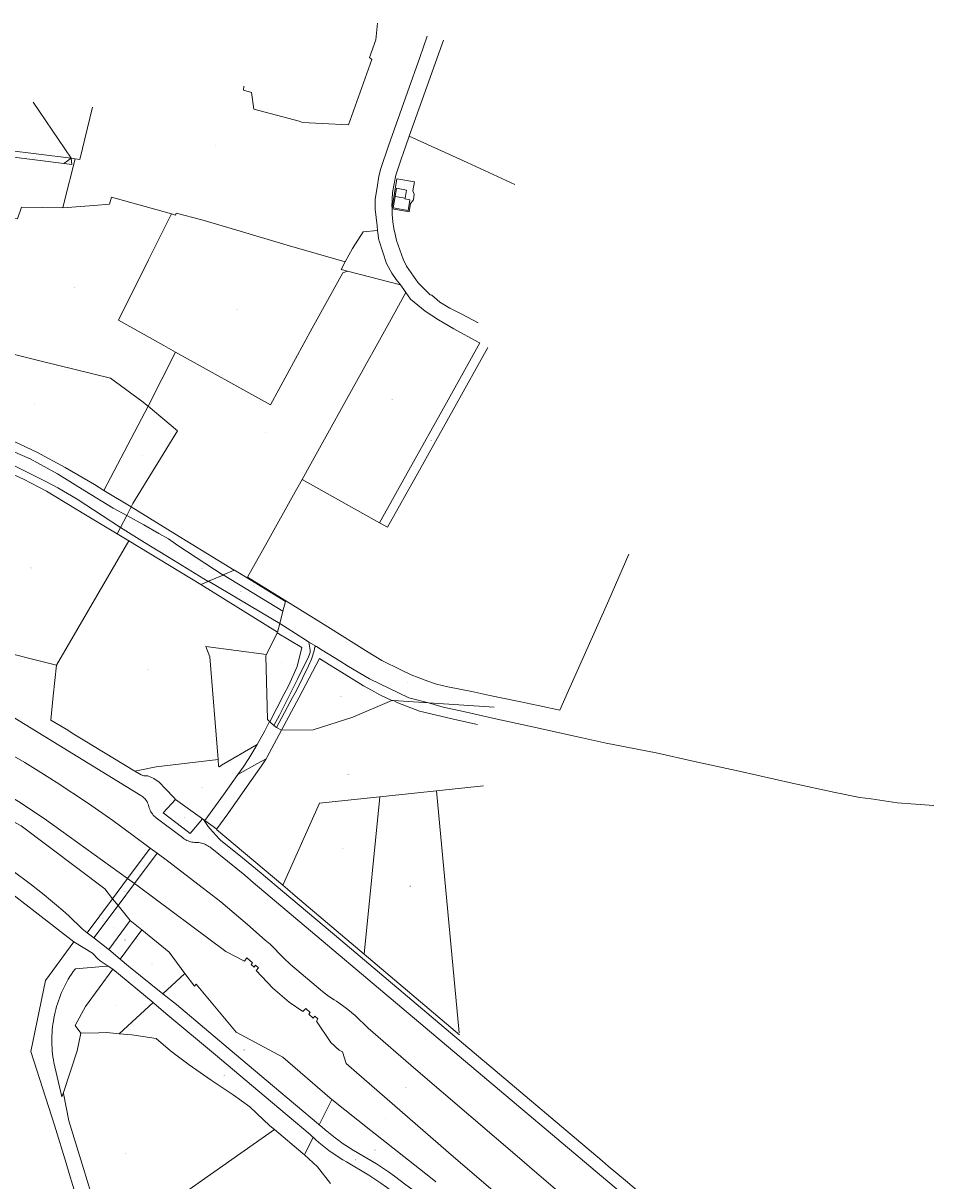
# Model space of a CAD drawing. Header units: metres. Extents: x 157502 to 161309, y 403445 to 406837.
# Tile 15 of 15: x 160579 to 161309, y 405656 to 406584. Entities that reach past the tile are written whole.
import ezdxf
from ezdxf.enums import TextEntityAlignment as Align
from ezdxf.lldxf.tags import DXFTag

# ---------------------------------------------------------------- set-up
doc = ezdxf.new("R2010")
doc.units = ezdxf.units.M
doc.layers.get('0').update_dxf_attribs({"color": 151})
doc.layers.add('B-WE-KG-GRENS_PERCEEL-G', color=150, linetype='KG-PERCEEL-SO', lineweight=18)
doc.layers.add('B-WE-KG-GRENS_PERCEEL-S', color=150, linetype='Continuous', lineweight=25)
doc.styles.add('NLCS-ISO', font='NLCS-ISO.TTF')
doc.styles.get("Standard").update_dxf_attribs({"font": 'iv-font.shx'})
tags = doc.linetypes.add('KG-PERCEEL-SO', pattern='A,5.5,-2,["P",Standard,S=1.8,R=0,X=-0.5,Y=-0.9],-2,5.5,-2,[5,NLCS.SHX,S=0.75,R=0,X=0,Y=0],-2', length=19).pattern_tags.tags
tags[6] = DXFTag(74, 10)

# ---------------------------------------------------------------- blocks, each defined once
blk = doc.blocks.new('SKG-PERCEELNUMMER-SO')
at = {"style": 'NLCS-ISO', "oblique": 10, "flags": 1}
for tag, p in [('GEMEENTECODE', (0, 2.6)), ('PERCEELGROOTTE', (0, -2.4))]:
    blk.add_attdef(tag, text='', height=1.8, dxfattribs=at).set_placement(p, align=Align.MIDDLE_CENTER)
at = {"style": 'NLCS-ISO', "oblique": 10}
blk.add_attdef('SECTIE', text='', height=1.8, dxfattribs=at).set_placement((-0.5, 0), align=Align.MIDDLE_RIGHT)
blk.add_attdef('PERCEELNUMMER', text='', height=1.8, dxfattribs=at).set_placement((0.5, 0), align=Align.MIDDLE_LEFT)

msp = doc.modelspace()

# ---------------------------------------------------------------- linework, layer by layer
at = {"layer": 'B-WE-KG-GRENS_PERCEEL-G', "ltscale": 0.2, "flags": 128}
for points in [[(160819.046, 406503.089), (160840.152, 406502.069), (160858.769, 406554.581), (160856.983, 406556.081), (160861.843, 406570.152), (160863.184, 406583.585)], [(160863.417, 406417.514), (160862.938, 406421.357), (160861.353, 406434.681), (160861.45, 406442.676), (160862.917, 406452.061), (160864.5, 406461.005), (160865.903, 406467.151), (160872.151, 406485.297), (160887.414, 406528.324), (160897.37, 406556.077), (160903.157, 406573.27)], [(160916.081, 406569.892), (160896.475, 406514.705), (160888.743, 406493.172)], [(160803.134, 406503.887), (160800.432, 406505.104), (160764.195, 406514.638), (160762.319, 406527.968), (160755.953, 406529.972), (160756.176, 406533.132)], [(160587.173, 406520.24), (160617.834, 406475.435)], [(160624.606, 406474.441), (160634.8, 406516.267)], [(160803.134, 406503.887), (160819.046, 406503.089)], [(160888.743, 406493.172), (160885.908, 406485.277), (160882.352, 406474.508), (160878.063, 406461.946), (160875.244, 406447.934), (160874.922, 406436.342), (160874.93, 406436.036)], [(160888.743, 406493.172), (160935.201, 406471.967), (160973.268, 406454.454)], [(160617.834, 406475.435), (160565.901, 406481.873)], [(160565.275, 406476.948), (160611.903, 406471.133)], [(160611.903, 406471.133), (160617.834, 406475.435)], [(160620.916, 406474.983), (160612.047, 406440.24)], [(160617.834, 406475.435), (160620.916, 406474.983)], [(160617.834, 406475.435), (160618.311, 406470.427)], [(160620.916, 406474.983), (160624.606, 406474.441)], [(160611.903, 406471.133), (160611.823, 406471.075)], [(160618.311, 406470.427), (160611.823, 406471.075)], [(160878.74, 406458.945), (160874.93, 406436.036)], [(160889.855, 406439.223), (160892.05, 406442.019), (160892.723, 406446.602), (160891.671, 406449.168), (160892.905, 406456.588), (160878.74, 406458.945)], [(160698.065, 406430.752), (160686.59, 406433.947), (160650.111, 406444.206), (160648.511, 406438.461), (160635.947, 406437.432), (160610.942, 406435.537)], [(160877.404, 406444.821), (160875.876, 406435.631), (160887.911, 406433.63)], [(160877.404, 406444.821), (160878.478, 406451.276)], [(160885.457, 406443.467), (160877.404, 406444.821)], [(160878.478, 406451.276), (160886.547, 406449.934), (160885.457, 406443.467)], [(160610.942, 406435.537), (160577.911, 406436.173), (160574.646, 406426.841), (160546.335, 406427.246), (160539.426, 406428.496), (160525.351, 406400.692), (160510.772, 406380.728), (160502.574, 406369.393)], [(160612.047, 406440.24), (160610.942, 406435.537)], [(160874.93, 406436.036), (160874.964, 406434.769)], [(160874.964, 406434.769), (160875.079, 406430.424), (160875.517, 406424.544), (160876.478, 406419.06), (160877.366, 406414.536), (160878.49, 406409.53), (160881.075, 406401.995), (160883.782, 406394.54), (160886.501, 406388.963), (160895.964, 406375.661), (160905.532, 406365.877), (160906.97, 406365.627), (160913.329, 406360.143), (160921.252, 406355.249), (160930.418, 406350.705), (160944.043, 406343.41)], [(160888.732, 406432.479), (160874.964, 406434.769)], [(160889.008, 406440.23), (160889.32, 406442.104), (160885.335, 406442.744), (160885.457, 406443.467)], [(160887.911, 406433.63), (160889.008, 406440.23)], [(160888.732, 406432.479), (160889.855, 406439.223)], [(160698.065, 406430.752), (160679.626, 406393.938), (160655.608, 406345.697), (160692.093, 406325.244), (160701.388, 406320.09)], [(160837.456, 406392.276), (160790.884, 406405.806), (160750.578, 406417.692), (160722.444, 406425.932), (160701.927, 406431.357), (160701.476, 406429.801), (160698.065, 406430.752)], [(160863.417, 406417.514), (160851.825, 406416.36), (160843.333, 406403.148), (160837.456, 406392.276)], [(160864.555, 406409.274), (160864.375, 406409.832), (160863.417, 406417.514)], [(160881.675, 406373.904), (160878.307, 406378.308), (160874.864, 406383.41), (160870.44, 406391.038), (160864.555, 406409.274)], [(160837.456, 406392.276), (160834.223, 406386.295)], [(160701.388, 406320.09), (160777.416, 406277.93), (160810.884, 406339.176), (160835.434, 406383.495), (160839.296, 406384.97)], [(160839.296, 406384.97), (160834.223, 406386.295)], [(160881.675, 406373.904), (160839.296, 406384.97)], [(160886.1, 406367.81), (160884.488, 406370.227), (160881.675, 406373.904)], [(160886.1, 406367.81), (160872.944, 406344.084), (160843.779, 406291.803), (160816.839, 406243.183), (160802.833, 406218.07)], [(160945.31, 406327.39), (160943.934, 406328.138), (160924.574, 406338.793), (160912.227, 406345.799), (160901.439, 406352.753), (160889.632, 406362.514), (160886.1, 406367.81)], [(160550.624, 406324.261), (160563.873, 406320.325), (160592.591, 406313.055), (160649.269, 406299.255), (160674.414, 406280.841), (160679.374, 406276.7)], [(160945.31, 406327.39), (160918.512, 406279.348), (160888.375, 406225.394), (160865.024, 406183.434)], [(160951.853, 406323.829), (160925.288, 406276.22), (160895.596, 406223.063), (160871.295, 406179.941), (160865.024, 406183.434)], [(160701.388, 406320.09), (160679.374, 406276.7)], [(160423.994, 406301.059), (160447.702, 406291.385), (160484.194, 406277.202), (160522.851, 406261.595), (160543.996, 406252.286), (160584.775, 406234.553), (160606.699, 406222.603), (160628.743, 406208.905), (160651.437, 406195.064), (160662.289, 406189.162)], [(160408.662, 406293.972), (160469.786, 406269.585), (160502.765, 406256.713), (160539.806, 406242.637), (160573.499, 406228.472), (160597.523, 406216.447), (160607.126, 406211.306), (160622.519, 406202.382), (160642.608, 406189.161), (160657.338, 406179.67)], [(160644.043, 406209.289), (160679.374, 406276.7)], [(160665.87, 406196.026), (160667.289, 406198.747), (160703.069, 406256.917), (160679.374, 406276.7)], [(160526.642, 406266.845), (160572.578, 406248.165), (160590.313, 406239.917), (160612.84, 406227.675), (160636.383, 406213.943), (160644.043, 406209.289)], [(160548.724, 406231.738), (160562.78, 406226.148), (160579.61, 406218.341), (160597.959, 406208.75), (160629.357, 406189.759), (160654.666, 406174.548)], [(160759.191, 406139.672), (160774.993, 406167.965), (160797.273, 406208.103), (160802.833, 406218.07)], [(160865.024, 406183.434), (160802.833, 406218.07)], [(160644.043, 406209.289), (160665.87, 406196.026)], [(160662.289, 406189.162), (160665.87, 406196.026)], [(160665.87, 406196.026), (160700.778, 406174.619), (160727.056, 406158.477), (160748.43, 406145.309)], [(160657.338, 406179.67), (160662.289, 406189.162)], [(160662.289, 406189.162), (160675.874, 406181.676), (160687.982, 406174.792), (160695.829, 406170.417), (160703.31, 406165.246), (160739.501, 406141.473)], [(160654.666, 406174.548), (160657.338, 406179.67)], [(160657.338, 406179.67), (160676.574, 406167.678), (160699.747, 406153.477), (160727.56, 406136.342)], [(160605.87, 406069.27), (160663.99, 406168.897)], [(160654.666, 406174.548), (160663.99, 406168.897)], [(160663.99, 406168.897), (160721.791, 406133.864)], [(161064.681, 406158.18), (161048.716, 406121.487), (161038.76, 406099.251), (161023.316, 406064.54), (161016.368, 406049.119), (161009.577, 406033.376), (160991.966, 406036.902), (160976.873, 406040.129), (160953.393, 406044.977), (160939.019, 406048.079), (160919.732, 406052.057), (160910.549, 406054.202), (160903.728, 406056.531), (160895.869, 406059.346), (160890.287, 406061.585), (160882.077, 406065.523), (160866.655, 406073.11), (160855.905, 406079.785), (160823.616, 406099.968), (160795.347, 406117.404), (160759.191, 406139.672)], [(160727.952, 406136.511), (160739.501, 406141.473)], [(160739.501, 406141.473), (160739.694, 406141.556)], [(160739.694, 406141.556), (160748.43, 406145.309)], [(160739.694, 406141.556), (160787.51, 406112.686)], [(160748.43, 406145.309), (160748.699, 406145.425), (160758.894, 406139.139)], [(160758.894, 406139.139), (160759.191, 406139.672)], [(160758.894, 406139.139), (160789.462, 406120.29), (160787.51, 406112.686)], [(160721.791, 406133.864), (160727.56, 406136.342)], [(160721.791, 406133.864), (160783.141, 406095.663)], [(160727.56, 406136.342), (160727.952, 406136.511)], [(160727.952, 406136.511), (160784.909, 406102.55)], [(160784.909, 406102.55), (160787.51, 406112.686)], [(160783.141, 406095.663), (160784.909, 406102.55)], [(160784.909, 406102.55), (160806.262, 406089.02), (160808.32, 406087.767)], [(160774.379, 406077.818), (160782.965, 406095.305)], [(160782.965, 406095.305), (160802.743, 406083.328), (160798.995, 406068.123), (160792.331, 406053.299), (160788.119, 406045.893), (160776.95, 406024.046)], [(160782.965, 406095.305), (160783.141, 406095.663)], [(160552.545, 406082.709), (160605.87, 406069.27)], [(160774.379, 406077.818), (160725.697, 406084.151), (160728.837, 406075.986), (160735.478, 405993.748)], [(160808.32, 406087.767), (160809.367, 406081.281), (160809.274, 406079.523), (160808.09, 406076.053), (160799.244, 406058.206), (160784.682, 406029.287), (160780.232, 406020.869)], [(160814.284, 406084.134), (160813.705, 406084.088), (160813.065, 406083.933), (160812.736, 406082.736), (160812.642, 406080.698), (160810.395, 406074.037), (160807.878, 406068.778), (160798.339, 406049.018), (160795.14, 406043.404), (160782.348, 406019.343)], [(160808.32, 406087.767), (160814.284, 406084.134)], [(160814.284, 406084.134), (160818.885, 406081.332), (160833.257, 406072.393), (160840.106, 406068.185), (160856.871, 406058.229), (160888.355, 406043.089), (160904.068, 406039.196)], [(160776.728, 406024.261), (160775.23, 406025.712), (160773.906, 406076.854), (160774.379, 406077.818)], [(160874.712, 406040.959), (160865.258, 406045.495), (160858.446, 406049.222), (160851.994, 406052.827), (160834.476, 406063.788), (160824.88, 406069.615), (160816.878, 406074.71), (160800.136, 406043.048), (160786.32, 406017.238)], [(160603.445, 406044.799), (160605.87, 406069.27)], [(160681.113, 405922.832), (160667.569, 405932.889), (160651.273, 405944.886), (160631.747, 405958.374), (160605.679, 405975.658), (160593.512, 405983.373), (160580.597, 405991.281), (160544.562, 406011.911), (160520.543, 406025.422), (160482.953, 406044.491), (160477.209, 406047.106)], [(160673.607, 405965.007), (160530.03, 406052.819)], [(160601.52, 406025.377), (160603.445, 406044.799)], [(160786.32, 406017.238), (160811.856, 406017.382), (160843.626, 406027.649), (160874.712, 406040.959)], [(160874.712, 406040.959), (160876.012, 406040.881)], [(160876.012, 406040.881), (160904.068, 406039.196)], [(160876.012, 406040.881), (160879.681, 406039.065), (160897.096, 406032.565), (160927.814, 406025.217), (160943.42, 406021.8)], [(160904.068, 406039.196), (160916.054, 406035.533), (160932.185, 406032.068), (160959.288, 406026.179), (160985.039, 406020.525), (161027.375, 406011.11), (161046.665, 406006.732), (161086.683, 405999.041), (161117.395, 405992.243), (161153.216, 405984.354), (161195.704, 405974.791), (161230.17, 405967.437), (161250.057, 405963.365), (161259.016, 405962.118), (161279.992, 405958.959), (161309.28, 405956.838)], [(160904.068, 406039.196), (160956.825, 406035.707)], [(160663.003, 405898.485), (160596.143, 405946.526), (160575.468, 405960.048), (160550.066, 405975.309), (160493.3, 406006.609), (160482.725, 406012.073), (160464.5, 406021.165)], [(160601.52, 406025.377), (160613.627, 406017.998)], [(160613.627, 406017.998), (160619.761, 406014.036)], [(160766.798, 406005.817), (160773.03, 406016.835), (160776.728, 406024.261)], [(160773.937, 405994.398), (160774.57, 405995.399), (160786.32, 406017.238)], [(160776.728, 406024.261), (160776.95, 406024.046)], [(160776.95, 406024.046), (160780.232, 406020.869)], [(160780.232, 406020.869), (160782.348, 406019.343)], [(160782.348, 406019.343), (160786.32, 406017.238)], [(160668.834, 405984.457), (160619.761, 406014.036)], [(160456.931, 406005.715), (160577.675, 405940.614), (160644.658, 405890.051), (160650.934, 405882.259)], [(160766.798, 406005.817), (160738.201, 405989.139), (160736.584, 405987.962)], [(160751.456, 405981.67), (160755.667, 405987.581), (160760.288, 405994.435), (160764.945, 406002.54), (160766.798, 406005.817)], [(160671.441, 405984.972), (160685.897, 405987.828), (160735.478, 405993.748)], [(160734.604, 405938.161), (160743.442, 405950.234), (160758.886, 405972.415), (160770.298, 405988.649), (160773.937, 405994.398)], [(160735.478, 405993.748), (160735.918, 405988.304), (160736.584, 405987.962)], [(160766.654, 405990.275), (160751.456, 405981.67)], [(160766.654, 405990.275), (160773.937, 405994.398)], [(160668.834, 405984.457), (160671.441, 405984.972)], [(160668.834, 405984.457), (160673.96, 405981.367)], [(160675.946, 405980.574), (160673.96, 405981.367)], [(160675.946, 405980.574), (160679.331, 405980.77), (160684.039, 405978.464), (160688.191, 405975.517), (160693.471, 405970.289), (160700.34, 405963.003)], [(160724.906, 405944.908), (160739.971, 405965.547), (160751.456, 405981.67)], [(160910.587, 405968.702), (160948.219, 405972.681)], [(160673.607, 405965.007), (160674.473, 405964.444), (160675.294, 405963.816), (160676.064, 405963.127), (160676.78, 405962.381), (160677.436, 405961.583), (160678.029, 405960.736), (160678.556, 405959.847), (160679.013, 405958.92), (160679.398, 405957.961), (160679.708, 405956.976), (160679.942, 405955.969)], [(160701.452, 405961.664), (160691.432, 405950.978), (160710.845, 405936.305), (160713.156, 405934.561), (160722.97, 405946.255)], [(160701.438, 405961.674), (160700.34, 405963.003)], [(160701.452, 405961.664), (160701.438, 405961.674)], [(160722.97, 405946.255), (160701.452, 405961.664)], [(160816.731, 405958.669), (160865.226, 405963.847)], [(160852.533, 405837.893), (160865.226, 405963.847)], [(160865.226, 405963.847), (160910.587, 405968.702)], [(160910.587, 405968.702), (160928.841, 405774.838)], [(160679.942, 405955.969), (160680.281, 405954.925), (160680.683, 405953.904), (160681.147, 405952.91), (160681.673, 405951.946), (160682.256, 405951.017), (160682.896, 405950.125), (160683.59, 405949.275), (160684.335, 405948.469), (160685.128, 405947.711), (160685.967, 405947.003)], [(160787.89, 405894.18), (160816.731, 405958.669)], [(160685.967, 405947.003), (160706.898, 405931.154)], [(160723.776, 405945.678), (160722.97, 405946.255)], [(160723.776, 405945.678), (160726.483, 405941.654), (160727.457, 405940.204), (160727.627, 405939.952), (160729.174, 405938.232), (160729.193, 405938.21), (160736.369, 405930.236), (160737.396, 405929.095), (160755.118, 405915.032), (160770.177, 405902.625), (160780.472, 405893.943), (160780.525, 405893.899), (160833.806, 405848.966), (160833.839, 405848.938), (160925.334, 405771.781), (160925.371, 405771.749), (160947.627, 405752.98), (160949.089, 405751.747), (160949.102, 405751.736), (161043.404, 405672.209), (161048.296, 405668.084), (161062.03, 405656.502), (161062.076, 405656.464), (161072.684, 405647.518), (161146.223, 405586.67)], [(160724.887, 405944.882), (160723.776, 405945.678)], [(160724.887, 405944.882), (160724.906, 405944.908)], [(160724.887, 405944.882), (160734.49, 405938.005)], [(160734.147, 405937.536), (160734.278, 405937.715)], [(160734.147, 405937.536), (160787.368, 405893.011)], [(160734.278, 405937.715), (160734.49, 405938.005)], [(160734.49, 405938.005), (160734.604, 405938.161)], [(160511.425, 405928.712), (160511.98, 405928.411), (160524.284, 405921.737), (160620.006, 405847.752)], [(160537.756, 405926.546), (160543.277, 405923.114), (160548.757, 405919.617), (160554.195, 405916.055), (160559.59, 405912.428), (160564.941, 405908.737), (160570.248, 405904.983), (160575.51, 405901.166), (160580.726, 405897.286), (160585.896, 405893.344), (160591.018, 405889.341), (160596.092, 405885.278), (160601.117, 405881.154), (160606.093, 405876.97), (160611.018, 405872.728), (160615.893, 405868.427)], [(160706.898, 405931.154), (160707.741, 405930.5), (160708.625, 405929.901), (160709.545, 405929.361), (160710.498, 405928.88), (160711.479, 405928.461), (160712.485, 405928.105), (160713.512, 405927.815), (160714.556, 405927.591), (160715.611, 405927.434), (160716.675, 405927.345), (160717.742, 405927.324)], [(160717.742, 405927.324), (160718.854, 405927.294), (160719.963, 405927.197), (160721.063, 405927.033), (160722.151, 405926.802), (160723.224, 405926.505), (160724.276, 405926.144), (160725.304, 405925.719), (160726.305, 405925.232), (160727.274, 405924.686), (160728.208, 405924.081), (160729.104, 405923.421)], [(160681.113, 405922.832), (160663.003, 405898.485)], [(160668.559, 405894.492), (160686.662, 405918.711)], [(160686.662, 405918.711), (160681.113, 405922.832)], [(161065.514, 405598.678), (160987.306, 405665.532), (160978.983, 405672.838), (160894.092, 405745.447), (160855.956, 405778.549), (160845.432, 405788.647), (160839.538, 405793.463), (160835.13, 405796.617), (160830.353, 405800.131), (160828.61, 405801.211), (160824.07, 405804.258), (160819.308, 405807.931), (160793.61, 405829.61), (160787.83, 405834.932), (160777.396, 405845.796), (160773.28, 405849.044), (160759.23, 405861.654), (160737.625, 405879.597), (160723.815, 405890.433), (160695.076, 405912.463), (160686.662, 405918.711)], [(160729.104, 405923.421), (160736.109, 405917.897), (160743.076, 405912.325), (160750.004, 405906.706), (160756.893, 405901.039), (160763.744, 405895.325)], [(160663.003, 405898.485), (160650.934, 405882.259)], [(160668.559, 405894.492), (160663.003, 405898.485)], [(160655.333, 405876.797), (160668.559, 405894.492)], [(161057.778, 405559.46), (160983.96, 405624.255), (160920.305, 405678.831), (160838.09, 405750.318), (160835.284, 405759.521), (160832.476, 405760.795), (160825.951, 405767.064), (160814.407, 405784.195), (160815.531, 405786.038), (160813.001, 405788.236), (160811.772, 405786.484), (160808.291, 405789.771), (160809.433, 405791.147), (160805.849, 405794.261), (160803.443, 405791.802), (160792.569, 405799.255), (160779.527, 405810.47), (160766.09, 405824.622), (160767.81, 405826.85), (160765.565, 405828.913), (160764.514, 405827.382), (160762.103, 405829.551), (160763.022, 405830.783), (160758.624, 405834.754), (160756.608, 405832.069), (160741.66, 405839.978), (160671.542, 405892.349), (160668.559, 405894.492)], [(161066.725, 405640.033), (160763.744, 405895.325)], [(160787.368, 405893.011), (160787.713, 405893.783)], [(160787.368, 405893.011), (160791.06, 405889.922)], [(160787.713, 405893.783), (160787.89, 405894.18)], [(160797.205, 405884.645), (160791.06, 405889.922)], [(160650.934, 405882.259), (160630.666, 405855.012)], [(160650.934, 405882.259), (160655.333, 405876.797)], [(160797.205, 405884.645), (160852.533, 405837.893)], [(160655.333, 405876.797), (160635.96, 405850.879)], [(160655.333, 405876.797), (160665.065, 405864.714)], [(160615.893, 405868.427), (160626.59, 405858.195), (160630.666, 405855.012)], [(160665.065, 405864.714), (160647.814, 405841.576)], [(160665.065, 405864.714), (160674.402, 405857.172)], [(160630.666, 405855.012), (160635.96, 405850.879)], [(160635.96, 405850.879), (160647.113, 405842.17), (160647.814, 405841.576)], [(160674.402, 405857.172), (160656.96, 405833.826)], [(160674.402, 405857.172), (160696.381, 405839.423), (160708.981, 405822.357)], [(160620.006, 405847.752), (160597.12, 405816.793), (160585.349, 405759.854), (160604.294, 405700.847), (160613.709, 405670.298), (160616.196, 405662.23), (160622.092, 405642.982), (160632.993, 405607.321), (160640.359, 405588.567), (160649.298, 405571.572), (160652.315, 405567.354), (160627.24, 405533.686)], [(160620.006, 405847.752), (160634.771, 405838.566)], [(160647.814, 405841.576), (160656.96, 405833.826)], [(160634.771, 405838.566), (160639.25, 405834.174)], [(160639.25, 405834.174), (160641.009, 405832.449)], [(160641.009, 405832.449), (160647.524, 405828.21)], [(160656.96, 405833.826), (160663.687, 405828.125), (160691.236, 405806.144)], [(160928.987, 405773.289), (160852.533, 405837.893)], [(160619.252, 405823.842), (160617.923, 405821.852), (160616.647, 405819.832), (160615.42, 405817.782), (160614.244, 405815.702), (160613.12, 405813.594), (160612.048, 405811.458), (160611.029, 405809.297), (160610.063, 405807.112), (160609.152, 405804.903), (160608.295, 405802.673), (160607.493, 405800.422), (160606.747, 405798.152), (160606.057, 405795.865), (160605.423, 405793.561), (160604.847, 405791.242), (160604.327, 405788.91), (160603.865, 405786.566), (160603.461, 405784.211), (160603.115, 405781.847), (160602.828, 405779.475), (160602.599, 405777.097), (160602.428, 405774.713), (160602.316, 405772.327), (160602.263, 405769.938), (160602.269, 405767.549), (160602.334, 405765.16), (160602.457, 405762.774), (160602.639, 405760.392), (160602.88, 405758.015), (160603.179, 405755.644), (160603.536, 405753.282), (160603.949, 405750.94)], [(160619.252, 405823.842), (160620.913, 405825.914)], [(160620.913, 405825.914), (160621.115, 405825.931)], [(160651.05, 405825.916), (160629.258, 405795.871), (160620.949, 405780.73), (160625.38, 405774.64)], [(160643.083, 405827.827), (160621.115, 405825.931)], [(160643.083, 405827.827), (160647.524, 405828.21)], [(160647.524, 405828.21), (160651.05, 405825.916)], [(160683.41, 405798.994), (160651.05, 405825.916)], [(160708.981, 405822.357), (160691.236, 405806.144)], [(160708.981, 405822.357), (160716.574, 405812.073), (160717.938, 405813.858), (160750.035, 405775.303), (160787.518, 405755.339), (160825.182, 405722.774), (160826.744, 405721.518)], [(160691.236, 405806.144), (160702.133, 405797.45), (160740.059, 405765.387), (160779.248, 405732.604), (160816.1, 405701.716)], [(160683.41, 405798.994), (160656.122, 405774.061)], [(160809.249, 405693.406), (160772.37, 405724.332), (160733.495, 405757.096), (160695.367, 405789.048), (160684.244, 405798.3), (160683.41, 405798.994)], [(160625.38, 405774.64), (160624.149, 405768.109), (160622.689, 405760.361), (160611.484, 405727.098)], [(160656.122, 405774.061), (160653.945, 405774.25), (160646.424, 405774.937), (160639.822, 405774.688), (160625.38, 405774.64)], [(160685.944, 405770.19), (160666.355, 405773.172), (160656.122, 405774.061)], [(160685.944, 405770.19), (160697.311, 405760.391), (160712.47, 405749.144), (160730.073, 405736.919), (160747.677, 405725.183), (160760.88, 405715.403), (160777.017, 405700.245), (160780.651, 405697.234)], [(160603.949, 405750.94), (160603.952, 405750.925)], [(160603.952, 405750.925), (160610.262, 405723.47)], [(160610.262, 405723.47), (160611.484, 405727.098)], [(160611.484, 405727.098), (160611.679, 405726.18), (160615.936, 405704.327)], [(160826.744, 405721.518), (160816.675, 405701.197)], [(160826.744, 405721.518), (160857.848, 405696.506), (160905.801, 405658.876), (160910.122, 405655.468)], [(160670.035, 405563.766), (160659.615, 405577.834), (160651.296, 405593.524), (160644.704, 405610.915), (160633.625, 405646.919), (160627.704, 405666.179), (160615.936, 405704.327)], [(160726.448, 405609.137), (160715.893, 405626.406), (160707.533, 405640.036), (160705.028, 405644.34), (160780.651, 405697.234)], [(160780.651, 405697.234), (160803.423, 405678.24), (160804.713, 405677.058)], [(160811.666, 405691.09), (160811.249, 405691.471), (160809.249, 405693.406)], [(160816.1, 405701.716), (160816.675, 405701.197)], [(160816.675, 405701.197), (160818.676, 405699.39), (160821.295, 405697.113), (160823.957, 405694.886), (160826.661, 405692.71), (160829.406, 405690.586), (160832.191, 405688.514), (160835.014, 405686.495), (160837.875, 405684.53), (160840.773, 405682.62), (160843.706, 405680.765)], [(160811.666, 405691.09), (160804.713, 405677.058)], [(160838.427, 405671.474), (160835.577, 405673.137), (160832.689, 405674.915), (160829.845, 405676.76), (160827.044, 405678.671), (160824.289, 405680.648), (160821.581, 405682.688), (160818.92, 405684.792), (160816.312, 405686.958), (160813.753, 405689.185), (160811.666, 405691.09)], [(160804.713, 405677.058), (160815.159, 405667.482), (160825.657, 405653.999)], [(160843.706, 405680.765), (160862.494, 405669.877)], [(160838.427, 405671.474), (160856.41, 405660.781)], [(160862.494, 405669.877), (160867.31, 405666.663), (160872.082, 405663.384), (160876.809, 405660.04), (160881.49, 405656.632), (160886.123, 405653.16), (160890.709, 405649.626), (160895.246, 405646.029), (160899.734, 405642.37), (160900.677, 405641.579)], [(160886.568, 405639.045), (160884.196, 405640.913), (160879.682, 405644.37), (160875.124, 405647.768), (160870.519, 405651.106), (160865.873, 405654.383), (160861.184, 405657.599), (160856.41, 405660.781)]]:
    msp.add_lwpolyline(points, dxfattribs=at)

# ---------------------------------------------------------------- block references
at = {"layer": 'B-WE-KG-GRENS_PERCEEL-S', "xscale": 0.2, "yscale": 0.2, "zscale": 0.2}
for p, values in [((160586.425, 406488.994), {'PERCEELNUMMER': '2039', 'SECTIE': 'E'}), ((160732.065, 406485.806), {'PERCEELNUMMER': '2041', 'SECTIE': 'E'}), ((160588.341, 406476.173), {'PERCEELNUMMER': '2998', 'SECTIE': 'E'}), ((160615.49, 406472.336), {'PERCEELNUMMER': '3006', 'SECTIE': 'E'}), ((160885.164, 406453.323), {'PERCEELNUMMER': '2594', 'SECTIE': 'E'}), ((160882.125, 406447.965), {'PERCEELNUMMER': '1413', 'SECTIE': 'E'}), ((160881.562, 406438.102), {'PERCEELNUMMER': '2115', 'SECTIE': 'E'}), ((160858.627, 406392.662), {'PERCEELNUMMER': '2877', 'SECTIE': 'E'}), ((160619.805, 406372.183), {'PERCEELNUMMER': '905', 'SECTIE': 'E'}), ((160750.026, 406353.998), {'PERCEELNUMMER': '2878', 'SECTIE': 'E'}), ((160588.3, 406278.355), {'PERCEELNUMMER': '1766', 'SECTIE': 'E'}), ((160874.544, 406282.305), {'PERCEELNUMMER': '360', 'SECTIE': 'E'}), ((160772.77, 406255.632), {'PERCEELNUMMER': '2879', 'SECTIE': 'E'}), ((160906.021, 406249.254), {'PERCEELNUMMER': '361', 'SECTIE': 'E'}), ((160673.599, 406237.603), {'PERCEELNUMMER': '1767', 'SECTIE': 'E'}), ((160585.02, 406147.129), {'PERCEELNUMMER': '1772', 'SECTIE': 'E'}), ((160694.749, 406153.474), {'PERCEELNUMMER': '365', 'SECTIE': 'E'}), ((160731.602, 406151.048), {'PERCEELNUMMER': '359', 'SECTIE': 'E'}), ((160721.854, 406146.681), {'PERCEELNUMMER': '327', 'SECTIE': 'E'}), ((160753.211, 406128.246), {'PERCEELNUMMER': '1775', 'SECTIE': 'E'}), ((160763.466, 406132.03), {'PERCEELNUMMER': '1776', 'SECTIE': 'E'}), ((160752.248, 406119.003), {'PERCEELNUMMER': '1774', 'SECTIE': 'E'}), ((160794.806, 406091.981), {'PERCEELNUMMER': '367', 'SECTIE': 'E'}), ((160823.681, 406075.381), {'PERCEELNUMMER': '368', 'SECTIE': 'E'}), ((160678.827, 406065.43), {'PERCEELNUMMER': '2713', 'SECTIE': 'E'}), ((160785.74, 406071.217), {'PERCEELNUMMER': '366', 'SECTIE': 'E'}), ((160799.255, 406054.085), {'PERCEELNUMMER': '328', 'SECTIE': 'E'}), ((160885.924, 406055.5), {'PERCEELNUMMER': '1534', 'SECTIE': 'E'}), ((160754.912, 406047.613), {'PERCEELNUMMER': '1777', 'SECTIE': 'E'}), ((160833.578, 406044.445), {'PERCEELNUMMER': '369', 'SECTIE': 'E'}), ((160768.275, 405997.678), {'PERCEELNUMMER': '3246', 'SECTIE': 'E'}), ((160839.476, 405981.431), {'PERCEELNUMMER': '2685', 'SECTIE': 'E'}), ((160721.571, 405971.333), {'PERCEELNUMMER': '2705', 'SECTIE': 'E'}), ((160746.107, 405964.553), {'PERCEELNUMMER': '3247', 'SECTIE': 'E'}), ((160708.006, 405947.037), {'PERCEELNUMMER': '3097', 'SECTIE': 'E'}), ((160835.442, 405922.876), {'PERCEELNUMMER': '2707', 'SECTIE': 'E'}), ((160675.074, 405909.16), {'PERCEELNUMMER': '2935', 'SECTIE': 'E'}), ((160659.9, 405888.435), {'PERCEELNUMMER': '2938', 'SECTIE': 'E'}), ((160888.985, 405892.43), {'PERCEELNUMMER': '2708', 'SECTIE': 'E'}), ((160643.012, 405866.376), {'PERCEELNUMMER': '575', 'SECTIE': 'O'}), ((160650.784, 405858.789), {'PERCEELNUMMER': '576', 'SECTIE': 'O'}), ((160660.432, 405849.141), {'PERCEELNUMMER': '580', 'SECTIE': 'O'}), ((160682.267, 405830.082), {'PERCEELNUMMER': '583', 'SECTIE': 'O'}), ((160618.263, 405799.711), {'PERCEELNUMMER': '669', 'SECTIE': 'O'}), ((160653.585, 405796.404), {'PERCEELNUMMER': '581', 'SECTIE': 'O'}), ((160756.469, 405761.061), {'PERCEELNUMMER': '586', 'SECTIE': 'O'}), ((160740, 405740.706), {'PERCEELNUMMER': '584', 'SECTIE': 'O'}), ((160885.091, 405730.859), {'PERCEELNUMMER': '2936', 'SECTIE': 'E'}), ((160868.495, 405705.942), {'PERCEELNUMMER': '2939', 'SECTIE': 'E'}), ((160661.007, 405678.258), {'PERCEELNUMMER': '344', 'SECTIE': 'O'}), ((160861.204, 405680.937), {'PERCEELNUMMER': '589', 'SECTIE': 'O'}), ((160845.121, 405672.929), {'PERCEELNUMMER': '662', 'SECTIE': 'O'})]:
    msp.add_blockref('SKG-PERCEELNUMMER-SO', p, dxfattribs=at).add_auto_attribs(values)

doc.saveas('drawing.dxf')
